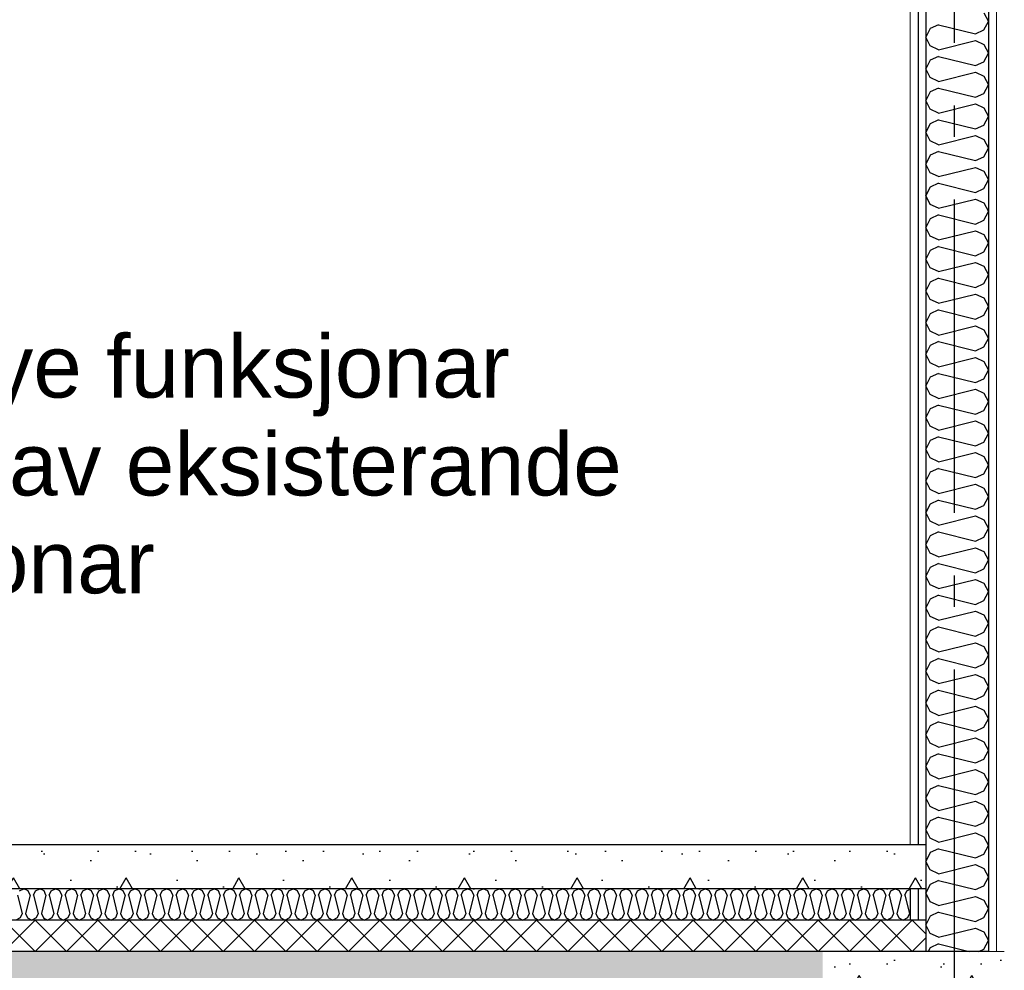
# Model space of a CAD drawing. Header units: millimetres. Extents: x -8544 to 51179, y -2070 to 23603.
# Tile 75 of 174: x 13525 to 15097, y 3620 to 5137. Entities that reach past the tile are written whole.
import ezdxf
from ezdxf.enums import TextEntityAlignment as Align

# ---------------------------------------------------------------- set-up
doc = ezdxf.new("R2010")
doc.units = ezdxf.units.MM
doc.header["$LTSCALE"] = 0.5
doc.header["$MEASUREMENT"] = 0
doc.linetypes.add('Akselinje', pattern=[1500, 1000, -200, 100, -200])
doc.linetypes.add('PLINE', pattern=[0])
doc.layers.add('236- Innvendig kledning og overflate(Nye konstruksjoner)', color=7, linetype='Continuous', lineweight=0)
for name, color, linetype in [('242- Ikke-bærende innervegger (Skravur)(Nye konstruksjoner)', 7, 'Continuous'), ('242- Ikke-bærende innervegger(Nye konstruksjoner)', 7, 'Continuous'), ('252- Gulv på grunn_ bunnplate', 7, 'Continuous'), ('252- Gulv på grunn_ bunnplate (Skravur)', 7, 'Continuous'), ('253- Oppforet gulv_ påstøp', 7, 'Continuous'), ('253- Oppforet gulv_ påstøp (Skravur)', 7, 'Continuous'), ('82-- Modullinjer', 7, 'Continuous'), ('832- Tekst bygning(Nye konstruksjoner)', 7, 'Continuous')]:
    doc.layers.add(name, color=color, linetype=linetype)
doc.styles.add('GENERATED_STYLE_1', font='arial.ttf')
doc.styles.add('GENERATED_STYLE_3', font='arial.ttf')
doc.dimstyles.new('GENERATED_STYLE__2', dxfattribs={"dimtxt": 0.18, "dimasz": 182.4, "dimexe": 0.18, "dimexo": 0.0625, "dimgap": 0, "dimtad": 0, "dimtih": 1, "dimtoh": 1, "dimdec": 4, "dimzin": 0, "dimdsep": 46, "dimcen": 0.09, "dimadec": 0, "dimazin": 0, "dimtfac": 1, "dimtdec": 4, "dimtmove": 0, "dimatfit": 3, "dimldrblk": 'ARROWHEAD_5', "dimfxl": 1, "dimtolj": 1, "dimtzin": 0, "dimarcsym": 0})
pattern_1 = [(0, (0, 0), (0, 311.769), [30, -150]), (0, (90, 155.9), (0, 311.769), [30, -150]), (60, (0, 0), (-270, 155.8846), [30, -150]), (60, (180, 0), (-270, 155.8846), [30, -150]), (120, (30, 0), (270, 155.8846), [30, -150]), (120, (210, 0), (270, 155.8846), [30, -150]), (0, (0, 30), (0, 60), [0, -60, 0, -90]), (45, (30, 30), (-42.4264, 42.4264), [0, -45, 0, -75])]
pattern_2 = [(270, (0, 0), (86.60254, 0), [0, -50]), (270, (43.3, -25), (86.60254, 0), [0, -50])]

# ---------------------------------------------------------------- blocks, each defined once
blk = doc.blocks.new('*X26')
at = {"layer": '253- Oppforet gulv_ påstøp (Skravur)', "linetype": 'PLINE'}
for p, q in [((13500, 3650), (13550, 3700)), ((13550, 3650), (13500, 3700)), ((13550, 3650), (13600, 3700)), ((13600, 3650), (13550, 3700)), ((13600, 3650), (13650, 3700)), ((13650, 3650), (13600, 3700)), ((13650, 3650), (13700, 3700)), ((13700, 3650), (13650, 3700)), ((13700, 3650), (13750, 3700)), ((13750, 3650), (13700, 3700)), ((13750, 3650), (13800, 3700)), ((13800, 3650), (13750, 3700)), ((13800, 3650), (13850, 3700)), ((13850, 3650), (13800, 3700)), ((13850, 3650), (13900, 3700)), ((13900, 3650), (13850, 3700)), ((13900, 3650), (13950, 3700)), ((13950, 3650), (13900, 3700)), ((13950, 3650), (14000, 3700)), ((14000, 3650), (13950, 3700)), ((14000, 3650), (14050, 3700)), ((14050, 3650), (14000, 3700)), ((14050, 3650), (14100, 3700)), ((14100, 3650), (14050, 3700)), ((14100, 3650), (14150, 3700)), ((14150, 3650), (14100, 3700)), ((14150, 3650), (14200, 3700)), ((14200, 3650), (14150, 3700)), ((14200, 3650), (14250, 3700)), ((14250, 3650), (14200, 3700)), ((14250, 3650), (14300, 3700)), ((14300, 3650), (14250, 3700)), ((14300, 3650), (14350, 3700)), ((14350, 3650), (14300, 3700)), ((14350, 3650), (14400, 3700)), ((14400, 3650), (14350, 3700)), ((14400, 3650), (14450, 3700)), ((14450, 3650), (14400, 3700)), ((14450, 3650), (14500, 3700)), ((14500, 3650), (14450, 3700)), ((14500, 3650), (14550, 3700)), ((14550, 3650), (14500, 3700)), ((14550, 3650), (14600, 3700)), ((14600, 3650), (14550, 3700)), ((14600, 3650), (14650, 3700)), ((14650, 3650), (14600, 3700)), ((14650, 3650), (14700, 3700)), ((14700, 3650), (14650, 3700)), ((14700, 3650), (14750, 3700)), ((14750, 3650), (14700, 3700)), ((14750, 3650), (14800, 3700)), ((14800, 3650), (14750, 3700)), ((14800, 3650), (14850, 3700)), ((14850, 3650), (14800, 3700)), ((14850, 3650), (14900, 3700)), ((14900, 3650), (14850, 3700)), ((14900, 3650), (14950, 3700)), ((14950, 3650), (14900, 3700)), ((14971.9, 3678.1), (14950, 3700)), ((14950, 3650), (14971.9, 3671.9))]:
    blk.add_line(p, q, dxfattribs=at)
blk = doc.blocks.new('*X27')
at = {"layer": '253- Oppforet gulv_ påstøp (Skravur)', "linetype": 'PLINE'}
for p, q in [((13524.8, 3746.7), (13531.7, 3750)), ((13538.7, 3746.7), (13531.7, 3750)), ((13541.7, 3740), (13538.7, 3746.7)), ((13547.1, 3740), (13550.1, 3746.7)), ((13550.1, 3746.7), (13557, 3750)), ((13563.9, 3746.7), (13557, 3750)), ((13567, 3740), (13563.9, 3746.7)), ((13572.3, 3740), (13575.4, 3746.7)), ((13575.4, 3746.7), (13582.3, 3750)), ((13589.2, 3746.7), (13582.3, 3750)), ((13592.3, 3740), (13589.2, 3746.7)), ((13597.6, 3740), (13600.7, 3746.7)), ((13600.7, 3746.7), (13607.6, 3750)), ((13614.5, 3746.7), (13607.6, 3750)), ((13617.6, 3740), (13614.5, 3746.7)), ((13622.9, 3740), (13626, 3746.7)), ((13626, 3746.7), (13632.9, 3750)), ((13639.8, 3746.7), (13632.9, 3750)), ((13642.9, 3740), (13639.8, 3746.7)), ((13648.2, 3740), (13651.3, 3746.7)), ((13651.3, 3746.7), (13658.2, 3750)), ((13665.1, 3746.7), (13658.2, 3750)), ((13668.2, 3740), (13665.1, 3746.7)), ((13673.5, 3740), (13676.6, 3746.7)), ((13676.6, 3746.7), (13683.5, 3750)), ((13690.4, 3746.7), (13683.5, 3750)), ((13693.5, 3740), (13690.4, 3746.7)), ((13698.8, 3740), (13701.9, 3746.7)), ((13701.9, 3746.7), (13708.8, 3750)), ((13715.7, 3746.7), (13708.8, 3750)), ((13718.8, 3740), (13715.7, 3746.7)), ((13724.1, 3740), (13727.2, 3746.7)), ((13727.2, 3746.7), (13734.1, 3750)), ((13741, 3746.7), (13734.1, 3750)), ((13744.1, 3740), (13741, 3746.7)), ((13749.4, 3740), (13752.5, 3746.7)), ((13752.5, 3746.7), (13759.4, 3750)), ((13766.3, 3746.7), (13759.4, 3750)), ((13769.4, 3740), (13766.3, 3746.7)), ((13774.7, 3740), (13777.8, 3746.7)), ((13777.8, 3746.7), (13784.7, 3750)), ((13791.6, 3746.7), (13784.7, 3750)), ((13794.7, 3740), (13791.6, 3746.7)), ((13800, 3740), (13803.1, 3746.7)), ((13803.1, 3746.7), (13810, 3750)), ((13816.9, 3746.7), (13810, 3750)), ((13820, 3740), (13816.9, 3746.7)), ((13825.3, 3740), (13828.4, 3746.7)), ((13828.4, 3746.7), (13835.3, 3750)), ((13842.2, 3746.7), (13835.3, 3750)), ((13845.3, 3740), (13842.2, 3746.7)), ((13850.6, 3740), (13853.6, 3746.7)), ((13853.6, 3746.7), (13860.6, 3750)), ((13867.5, 3746.7), (13860.6, 3750)), ((13870.5, 3740), (13867.5, 3746.7)), ((13875.9, 3740), (13878.9, 3746.7)), ((13878.9, 3746.7), (13885.8, 3750)), ((13892.8, 3746.7), (13885.8, 3750)), ((13895.8, 3740), (13892.8, 3746.7)), ((13901.2, 3740), (13904.2, 3746.7)), ((13904.2, 3746.7), (13911.1, 3750)), ((13918, 3746.7), (13911.1, 3750)), ((13921.1, 3740), (13918, 3746.7)), ((13926.4, 3740), (13929.5, 3746.7)), ((13929.5, 3746.7), (13936.4, 3750)), ((13943.3, 3746.7), (13936.4, 3750)), ((13946.4, 3740), (13943.3, 3746.7)), ((13951.7, 3740), (13954.8, 3746.7)), ((13954.8, 3746.7), (13961.7, 3750)), ((13968.6, 3746.7), (13961.7, 3750)), ((13971.7, 3740), (13968.6, 3746.7)), ((13977, 3740), (13980.1, 3746.7)), ((13980.1, 3746.7), (13987, 3750)), ((13993.9, 3746.7), (13987, 3750)), ((13997, 3740), (13993.9, 3746.7)), ((14002.3, 3740), (14005.4, 3746.7)), ((14005.4, 3746.7), (14012.3, 3750)), ((14019.2, 3746.7), (14012.3, 3750)), ((14022.3, 3740), (14019.2, 3746.7)), ((14027.6, 3740), (14030.7, 3746.7)), ((14030.7, 3746.7), (14037.6, 3750)), ((14044.5, 3746.7), (14037.6, 3750)), ((14047.6, 3740), (14044.5, 3746.7)), ((14052.9, 3740), (14056, 3746.7)), ((14056, 3746.7), (14062.9, 3750)), ((14069.8, 3746.7), (14062.9, 3750)), ((14072.9, 3740), (14069.8, 3746.7)), ((14078.2, 3740), (14081.3, 3746.7)), ((14081.3, 3746.7), (14088.2, 3750)), ((14095.1, 3746.7), (14088.2, 3750)), ((14098.2, 3740), (14095.1, 3746.7)), ((14103.5, 3740), (14106.6, 3746.7)), ((14106.6, 3746.7), (14113.5, 3750)), ((14120.4, 3746.7), (14113.5, 3750)), ((14123.5, 3740), (14120.4, 3746.7)), ((14128.8, 3740), (14131.9, 3746.7)), ((14131.9, 3746.7), (14138.8, 3750)), ((14145.7, 3746.7), (14138.8, 3750)), ((14148.8, 3740), (14145.7, 3746.7)), ((14154.1, 3740), (14157.2, 3746.7)), ((14157.2, 3746.7), (14164.1, 3750)), ((14171, 3746.7), (14164.1, 3750)), ((14174.1, 3740), (14171, 3746.7)), ((14179.4, 3740), (14182.5, 3746.7)), ((14182.5, 3746.7), (14189.4, 3750)), ((14196.3, 3746.7), (14189.4, 3750)), ((14199.4, 3740), (14196.3, 3746.7)), ((14204.7, 3740), (14207.8, 3746.7)), ((14207.8, 3746.7), (14214.7, 3750)), ((14221.6, 3746.7), (14214.7, 3750)), ((14224.6, 3740), (14221.6, 3746.7)), ((14230, 3740), (14233, 3746.7)), ((14233, 3746.7), (14240, 3750)), ((14246.9, 3746.7), (14240, 3750)), ((14249.9, 3740), (14246.9, 3746.7)), ((14255.3, 3740), (14258.3, 3746.7)), ((14258.3, 3746.7), (14265.2, 3750)), ((14272.2, 3746.7), (14265.2, 3750)), ((14275.2, 3740), (14272.2, 3746.7)), ((14280.5, 3740), (14283.6, 3746.7)), ((14283.6, 3746.7), (14290.5, 3750)), ((14297.4, 3746.7), (14290.5, 3750)), ((14300.5, 3740), (14297.4, 3746.7)), ((14305.8, 3740), (14308.9, 3746.7)), ((14308.9, 3746.7), (14315.8, 3750)), ((14322.7, 3746.7), (14315.8, 3750)), ((14325.8, 3740), (14322.7, 3746.7)), ((14331.1, 3740), (14334.2, 3746.7)), ((14334.2, 3746.7), (14341.1, 3750)), ((14348, 3746.7), (14341.1, 3750)), ((14351.1, 3740), (14348, 3746.7)), ((14356.4, 3740), (14359.5, 3746.7)), ((14359.5, 3746.7), (14366.4, 3750)), ((14373.3, 3746.7), (14366.4, 3750)), ((14376.4, 3740), (14373.3, 3746.7)), ((14381.7, 3740), (14384.8, 3746.7)), ((14384.8, 3746.7), (14391.7, 3750)), ((14398.6, 3746.7), (14391.7, 3750)), ((14401.7, 3740), (14398.6, 3746.7)), ((14407, 3740), (14410.1, 3746.7)), ((14410.1, 3746.7), (14417, 3750)), ((14423.9, 3746.7), (14417, 3750)), ((14427, 3740), (14423.9, 3746.7)), ((14432.3, 3740), (14435.4, 3746.7)), ((14435.4, 3746.7), (14442.3, 3750)), ((14449.2, 3746.7), (14442.3, 3750)), ((14452.3, 3740), (14449.2, 3746.7)), ((14457.6, 3740), (14460.7, 3746.7)), ((14460.7, 3746.7), (14467.6, 3750)), ((14474.5, 3746.7), (14467.6, 3750)), ((14477.6, 3740), (14474.5, 3746.7)), ((14482.9, 3740), (14486, 3746.7)), ((14486, 3746.7), (14492.9, 3750)), ((14499.8, 3746.7), (14492.9, 3750)), ((14502.9, 3740), (14499.8, 3746.7)), ((14508.2, 3740), (14511.3, 3746.7)), ((14511.3, 3746.7), (14518.2, 3750)), ((14525.1, 3746.7), (14518.2, 3750)), ((14528.2, 3740), (14525.1, 3746.7)), ((14533.5, 3740), (14536.6, 3746.7)), ((14536.6, 3746.7), (14543.5, 3750)), ((14550.4, 3746.7), (14543.5, 3750)), ((14553.5, 3740), (14550.4, 3746.7)), ((14558.8, 3740), (14561.9, 3746.7)), ((14561.9, 3746.7), (14568.8, 3750)), ((14575.7, 3746.7), (14568.8, 3750)), ((14578.7, 3740), (14575.7, 3746.7)), ((14584.1, 3740), (14587.1, 3746.7)), ((14587.1, 3746.7), (14594.1, 3750)), ((14601, 3746.7), (14594.1, 3750)), ((14604, 3740), (14601, 3746.7)), ((14609.4, 3740), (14612.4, 3746.7)), ((14612.4, 3746.7), (14619.3, 3750)), ((14626.3, 3746.7), (14619.3, 3750)), ((14629.3, 3740), (14626.3, 3746.7)), ((14634.6, 3740), (14637.7, 3746.7)), ((14637.7, 3746.7), (14644.6, 3750)), ((14651.5, 3746.7), (14644.6, 3750)), ((14654.6, 3740), (14651.5, 3746.7)), ((14659.9, 3740), (14663, 3746.7)), ((14663, 3746.7), (14669.9, 3750)), ((14676.8, 3746.7), (14669.9, 3750)), ((14679.9, 3740), (14676.8, 3746.7)), ((14685.2, 3740), (14688.3, 3746.7)), ((14688.3, 3746.7), (14695.2, 3750)), ((14702.1, 3746.7), (14695.2, 3750)), ((14705.2, 3740), (14702.1, 3746.7)), ((14710.5, 3740), (14713.6, 3746.7)), ((14713.6, 3746.7), (14720.5, 3750)), ((14727.4, 3746.7), (14720.5, 3750)), ((14730.5, 3740), (14727.4, 3746.7)), ((14735.8, 3740), (14738.9, 3746.7)), ((14738.9, 3746.7), (14745.8, 3750)), ((14752.7, 3746.7), (14745.8, 3750)), ((14755.8, 3740), (14752.7, 3746.7)), ((14761.1, 3740), (14764.2, 3746.7)), ((14764.2, 3746.7), (14771.1, 3750)), ((14778, 3746.7), (14771.1, 3750)), ((14781.1, 3740), (14778, 3746.7)), ((14786.4, 3740), (14789.5, 3746.7)), ((14789.5, 3746.7), (14796.4, 3750)), ((14803.3, 3746.7), (14796.4, 3750)), ((14806.4, 3740), (14803.3, 3746.7)), ((14811.7, 3740), (14814.8, 3746.7)), ((14814.8, 3746.7), (14821.7, 3750)), ((14828.6, 3746.7), (14821.7, 3750)), ((14831.7, 3740), (14828.6, 3746.7)), ((14837, 3740), (14840.1, 3746.7)), ((14840.1, 3746.7), (14847, 3750)), ((14853.9, 3746.7), (14847, 3750)), ((14857, 3740), (14853.9, 3746.7)), ((14862.3, 3740), (14865.4, 3746.7)), ((14865.4, 3746.7), (14872.3, 3750)), ((14879.2, 3746.7), (14872.3, 3750)), ((14882.3, 3740), (14879.2, 3746.7)), ((14887.6, 3740), (14890.7, 3746.7)), ((14890.7, 3746.7), (14897.6, 3750)), ((14904.5, 3746.7), (14897.6, 3750)), ((14907.6, 3740), (14904.5, 3746.7)), ((14912.9, 3740), (14916, 3746.7)), ((14916, 3746.7), (14922.9, 3750)), ((14929.8, 3746.7), (14922.9, 3750)), ((14932.9, 3740), (14929.8, 3746.7)), ((14938.2, 3740), (14941.2, 3746.7)), ((14941.2, 3746.7), (14946.9, 3749.4)), ((13521.8, 3740), (13529.1, 3710.6)), ((13541.7, 3740), (13534.4, 3710.6)), ((13547.1, 3740), (13554.4, 3710.6)), ((13567, 3740), (13559.7, 3710.6)), ((13572.3, 3740), (13579.7, 3710.6)), ((13592.3, 3740), (13585, 3710.6)), ((13597.6, 3740), (13605, 3710.6)), ((13617.6, 3740), (13610.3, 3710.6)), ((13622.9, 3740), (13630.3, 3710.6)), ((13642.9, 3740), (13635.6, 3710.6)), ((13648.2, 3740), (13655.6, 3710.6)), ((13668.2, 3740), (13660.9, 3710.6)), ((13673.5, 3740), (13680.8, 3710.6)), ((13693.5, 3740), (13686.2, 3710.6)), ((13698.8, 3740), (13706.1, 3710.6)), ((13718.8, 3740), (13711.5, 3710.6)), ((13724.1, 3740), (13731.4, 3710.6)), ((13744.1, 3740), (13736.7, 3710.6)), ((13749.4, 3740), (13756.7, 3710.6)), ((13769.4, 3740), (13762, 3710.6)), ((13774.7, 3740), (13782, 3710.6)), ((13794.7, 3740), (13787.3, 3710.6)), ((13800, 3740), (13807.3, 3710.6)), ((13820, 3740), (13812.6, 3710.6)), ((13825.3, 3740), (13832.6, 3710.6)), ((13845.3, 3740), (13837.9, 3710.6)), ((13850.6, 3740), (13857.9, 3710.6)), ((13870.5, 3740), (13863.2, 3710.6)), ((13875.9, 3740), (13883.2, 3710.6)), ((13895.8, 3740), (13888.5, 3710.6)), ((13901.2, 3740), (13908.5, 3710.6)), ((13921.1, 3740), (13913.8, 3710.6)), ((13926.4, 3740), (13933.8, 3710.6)), ((13946.4, 3740), (13939.1, 3710.6)), ((13951.7, 3740), (13959.1, 3710.6)), ((13971.7, 3740), (13964.4, 3710.6)), ((13977, 3740), (13984.4, 3710.6)), ((13997, 3740), (13989.7, 3710.6)), ((14002.3, 3740), (14009.7, 3710.6)), ((14022.3, 3740), (14015, 3710.6)), ((14027.6, 3740), (14035, 3710.6)), ((14047.6, 3740), (14040.3, 3710.6)), ((14052.9, 3740), (14060.2, 3710.6)), ((14072.9, 3740), (14065.6, 3710.6)), ((14078.2, 3740), (14085.5, 3710.6)), ((14098.2, 3740), (14090.9, 3710.6)), ((14103.5, 3740), (14110.8, 3710.6)), ((14123.5, 3740), (14116.1, 3710.6)), ((14128.8, 3740), (14136.1, 3710.6)), ((14148.8, 3740), (14141.4, 3710.6)), ((14154.1, 3740), (14161.4, 3710.6)), ((14174.1, 3740), (14166.7, 3710.6)), ((14179.4, 3740), (14186.7, 3710.6)), ((14199.4, 3740), (14192, 3710.6)), ((14204.7, 3740), (14212, 3710.6)), ((14224.6, 3740), (14217.3, 3710.6)), ((14230, 3740), (14237.3, 3710.6)), ((14249.9, 3740), (14242.6, 3710.6)), ((14255.3, 3740), (14262.6, 3710.6)), ((14275.2, 3740), (14267.9, 3710.6)), ((14280.5, 3740), (14287.9, 3710.6)), ((14300.5, 3740), (14293.2, 3710.6)), ((14305.8, 3740), (14313.2, 3710.6)), ((14325.8, 3740), (14318.5, 3710.6)), ((14331.1, 3740), (14338.5, 3710.6)), ((14351.1, 3740), (14343.8, 3710.6)), ((14356.4, 3740), (14363.8, 3710.6)), ((14376.4, 3740), (14369.1, 3710.6)), ((14381.7, 3740), (14389.1, 3710.6)), ((14401.7, 3740), (14394.4, 3710.6)), ((14407, 3740), (14414.3, 3710.6)), ((14427, 3740), (14419.7, 3710.6)), ((14432.3, 3740), (14439.6, 3710.6)), ((14452.3, 3740), (14445, 3710.6)), ((14457.6, 3740), (14464.9, 3710.6)), ((14477.6, 3740), (14470.2, 3710.6)), ((14482.9, 3740), (14490.2, 3710.6)), ((14502.9, 3740), (14495.5, 3710.6)), ((14508.2, 3740), (14515.5, 3710.6)), ((14528.2, 3740), (14520.8, 3710.6)), ((14533.5, 3740), (14540.8, 3710.6)), ((14553.5, 3740), (14546.1, 3710.6)), ((14558.8, 3740), (14566.1, 3710.6)), ((14578.7, 3740), (14571.4, 3710.6)), ((14584.1, 3740), (14591.4, 3710.6)), ((14604, 3740), (14596.7, 3710.6)), ((14609.4, 3740), (14616.7, 3710.6)), ((14629.3, 3740), (14622, 3710.6)), ((14634.6, 3740), (14642, 3710.6)), ((14654.6, 3740), (14647.3, 3710.6)), ((14659.9, 3740), (14667.3, 3710.6)), ((14679.9, 3740), (14672.6, 3710.6)), ((14685.2, 3740), (14692.6, 3710.6)), ((14705.2, 3740), (14697.9, 3710.6)), ((14710.5, 3740), (14717.9, 3710.6)), ((14730.5, 3740), (14723.2, 3710.6)), ((14735.8, 3740), (14743.2, 3710.6)), ((14755.8, 3740), (14748.5, 3710.6)), ((14761.1, 3740), (14768.4, 3710.6)), ((14781.1, 3740), (14773.8, 3710.6)), ((14786.4, 3740), (14793.7, 3710.6)), ((14806.4, 3740), (14799.1, 3710.6)), ((14811.7, 3740), (14819, 3710.6)), ((14831.7, 3740), (14824.3, 3710.6)), ((14837, 3740), (14844.3, 3710.6)), ((14857, 3740), (14849.6, 3710.6)), ((14862.3, 3740), (14869.6, 3710.6)), ((14882.3, 3740), (14874.9, 3710.6)), ((14887.6, 3740), (14894.9, 3710.6)), ((14907.6, 3740), (14900.2, 3710.6)), ((14912.9, 3740), (14920.2, 3710.6)), ((14932.9, 3740), (14925.5, 3710.6)), ((14938.2, 3740), (14945.5, 3710.6)), ((13529.1, 3710.6), (13526, 3703.9)), ((13534.4, 3710.6), (13537.5, 3703.9)), ((13554.4, 3710.6), (13551.3, 3703.9)), ((13559.7, 3710.6), (13562.8, 3703.9)), ((13579.7, 3710.6), (13576.6, 3703.9)), ((13585, 3710.6), (13588.1, 3703.9)), ((13605, 3710.6), (13601.9, 3703.9)), ((13610.3, 3710.6), (13613.4, 3703.9)), ((13630.3, 3710.6), (13627.2, 3703.9)), ((13635.6, 3710.6), (13638.7, 3703.9)), ((13655.6, 3710.6), (13652.5, 3703.9)), ((13660.9, 3710.6), (13664, 3703.9)), ((13680.8, 3710.6), (13677.8, 3703.9)), ((13686.2, 3710.6), (13689.2, 3703.9)), ((13706.1, 3710.6), (13703.1, 3703.9)), ((13711.5, 3710.6), (13714.5, 3703.9)), ((13731.4, 3710.6), (13728.4, 3703.9)), ((13736.7, 3710.6), (13739.8, 3703.9)), ((13756.7, 3710.6), (13753.6, 3703.9)), ((13762, 3710.6), (13765.1, 3703.9)), ((13782, 3710.6), (13778.9, 3703.9)), ((13787.3, 3710.6), (13790.4, 3703.9)), ((13807.3, 3710.6), (13804.2, 3703.9)), ((13812.6, 3710.6), (13815.7, 3703.9)), ((13832.6, 3710.6), (13829.5, 3703.9)), ((13837.9, 3710.6), (13841, 3703.9)), ((13857.9, 3710.6), (13854.8, 3703.9)), ((13863.2, 3710.6), (13866.3, 3703.9)), ((13883.2, 3710.6), (13880.1, 3703.9)), ((13888.5, 3710.6), (13891.6, 3703.9)), ((13908.5, 3710.6), (13905.4, 3703.9)), ((13913.8, 3710.6), (13916.9, 3703.9)), ((13933.8, 3710.6), (13930.7, 3703.9)), ((13939.1, 3710.6), (13942.2, 3703.9)), ((13959.1, 3710.6), (13956, 3703.9)), ((13964.4, 3710.6), (13967.5, 3703.9)), ((13984.4, 3710.6), (13981.3, 3703.9)), ((13989.7, 3710.6), (13992.8, 3703.9)), ((14009.7, 3710.6), (14006.6, 3703.9)), ((14015, 3710.6), (14018.1, 3703.9)), ((14035, 3710.6), (14031.9, 3703.9)), ((14040.3, 3710.6), (14043.3, 3703.9)), ((14060.2, 3710.6), (14057.2, 3703.9)), ((14065.6, 3710.6), (14068.6, 3703.9)), ((14085.5, 3710.6), (14082.5, 3703.9)), ((14090.9, 3710.6), (14093.9, 3703.9)), ((14110.8, 3710.6), (14107.7, 3703.9)), ((14116.1, 3710.6), (14119.2, 3703.9)), ((14136.1, 3710.6), (14133, 3703.9)), ((14141.4, 3710.6), (14144.5, 3703.9)), ((14161.4, 3710.6), (14158.3, 3703.9)), ((14166.7, 3710.6), (14169.8, 3703.9)), ((14186.7, 3710.6), (14183.6, 3703.9)), ((14192, 3710.6), (14195.1, 3703.9)), ((14212, 3710.6), (14208.9, 3703.9)), ((14217.3, 3710.6), (14220.4, 3703.9)), ((14237.3, 3710.6), (14234.2, 3703.9)), ((14242.6, 3710.6), (14245.7, 3703.9)), ((14262.6, 3710.6), (14259.5, 3703.9)), ((14267.9, 3710.6), (14271, 3703.9)), ((14287.9, 3710.6), (14284.8, 3703.9)), ((14293.2, 3710.6), (14296.3, 3703.9)), ((14313.2, 3710.6), (14310.1, 3703.9)), ((14318.5, 3710.6), (14321.6, 3703.9)), ((14338.5, 3710.6), (14335.4, 3703.9)), ((14343.8, 3710.6), (14346.9, 3703.9)), ((14363.8, 3710.6), (14360.7, 3703.9)), ((14369.1, 3710.6), (14372.2, 3703.9)), ((14389.1, 3710.6), (14386, 3703.9)), ((14394.4, 3710.6), (14397.4, 3703.9)), ((14414.3, 3710.6), (14411.3, 3703.9)), ((14419.7, 3710.6), (14422.7, 3703.9)), ((14439.6, 3710.6), (14436.6, 3703.9)), ((14445, 3710.6), (14448, 3703.9)), ((14464.9, 3710.6), (14461.8, 3703.9)), ((14470.2, 3710.6), (14473.3, 3703.9)), ((14490.2, 3710.6), (14487.1, 3703.9)), ((14495.5, 3710.6), (14498.6, 3703.9)), ((14515.5, 3710.6), (14512.4, 3703.9)), ((14520.8, 3710.6), (14523.9, 3703.9)), ((14540.8, 3710.6), (14537.7, 3703.9)), ((14546.1, 3710.6), (14549.2, 3703.9)), ((14566.1, 3710.6), (14563, 3703.9)), ((14571.4, 3710.6), (14574.5, 3703.9)), ((14591.4, 3710.6), (14588.3, 3703.9)), ((14596.7, 3710.6), (14599.8, 3703.9)), ((14616.7, 3710.6), (14613.6, 3703.9)), ((14622, 3710.6), (14625.1, 3703.9)), ((14642, 3710.6), (14638.9, 3703.9)), ((14647.3, 3710.6), (14650.4, 3703.9)), ((14667.3, 3710.6), (14664.2, 3703.9)), ((14672.6, 3710.6), (14675.7, 3703.9)), ((14692.6, 3710.6), (14689.5, 3703.9)), ((14697.9, 3710.6), (14701, 3703.9)), ((14717.9, 3710.6), (14714.8, 3703.9)), ((14723.2, 3710.6), (14726.3, 3703.9)), ((14743.2, 3710.6), (14740.1, 3703.9)), ((14748.5, 3710.6), (14751.6, 3703.9)), ((14768.4, 3710.6), (14765.4, 3703.9)), ((14773.8, 3710.6), (14776.8, 3703.9)), ((14793.7, 3710.6), (14790.7, 3703.9)), ((14799.1, 3710.6), (14802.1, 3703.9)), ((14819, 3710.6), (14816, 3703.9)), ((14824.3, 3710.6), (14827.4, 3703.9)), ((14844.3, 3710.6), (14841.2, 3703.9)), ((14849.6, 3710.6), (14852.7, 3703.9)), ((14869.6, 3710.6), (14866.5, 3703.9)), ((14874.9, 3710.6), (14878, 3703.9)), ((14894.9, 3710.6), (14891.8, 3703.9)), ((14900.2, 3710.6), (14903.3, 3703.9)), ((14920.2, 3710.6), (14917.1, 3703.9)), ((14925.5, 3710.6), (14928.6, 3703.9)), ((14945.5, 3710.6), (14942.4, 3703.9)), ((13526, 3703.9), (13519.1, 3700)), ((13537.5, 3703.9), (13544.4, 3700)), ((13551.3, 3703.9), (13544.4, 3700)), ((13562.8, 3703.9), (13569.7, 3700)), ((13576.6, 3703.9), (13569.7, 3700)), ((13588.1, 3703.9), (13595, 3700)), ((13601.9, 3703.9), (13595, 3700)), ((13613.4, 3703.9), (13620.3, 3700)), ((13627.2, 3703.9), (13620.3, 3700)), ((13638.7, 3703.9), (13645.6, 3700)), ((13652.5, 3703.9), (13645.6, 3700)), ((13664, 3703.9), (13670.9, 3700)), ((13677.8, 3703.9), (13670.9, 3700)), ((13689.2, 3703.9), (13696.2, 3700)), ((13703.1, 3703.9), (13696.2, 3700)), ((13714.5, 3703.9), (13721.4, 3700)), ((13728.4, 3703.9), (13721.4, 3700)), ((13739.8, 3703.9), (13746.7, 3700)), ((13753.6, 3703.9), (13746.7, 3700)), ((13765.1, 3703.9), (13772, 3700)), ((13778.9, 3703.9), (13772, 3700)), ((13790.4, 3703.9), (13797.3, 3700)), ((13804.2, 3703.9), (13797.3, 3700)), ((13815.7, 3703.9), (13822.6, 3700)), ((13829.5, 3703.9), (13822.6, 3700)), ((13841, 3703.9), (13847.9, 3700)), ((13854.8, 3703.9), (13847.9, 3700)), ((13866.3, 3703.9), (13873.2, 3700)), ((13880.1, 3703.9), (13873.2, 3700)), ((13891.6, 3703.9), (13898.5, 3700)), ((13905.4, 3703.9), (13898.5, 3700)), ((13916.9, 3703.9), (13923.8, 3700)), ((13930.7, 3703.9), (13923.8, 3700)), ((13942.2, 3703.9), (13949.1, 3700)), ((13956, 3703.9), (13949.1, 3700)), ((13967.5, 3703.9), (13974.4, 3700)), ((13981.3, 3703.9), (13974.4, 3700)), ((13992.8, 3703.9), (13999.7, 3700)), ((14006.6, 3703.9), (13999.7, 3700)), ((14018.1, 3703.9), (14025, 3700)), ((14031.9, 3703.9), (14025, 3700)), ((14043.3, 3703.9), (14050.3, 3700)), ((14057.2, 3703.9), (14050.3, 3700)), ((14068.6, 3703.9), (14075.5, 3700)), ((14082.5, 3703.9), (14075.5, 3700)), ((14093.9, 3703.9), (14100.8, 3700)), ((14107.7, 3703.9), (14100.8, 3700)), ((14119.2, 3703.9), (14126.1, 3700)), ((14133, 3703.9), (14126.1, 3700)), ((14144.5, 3703.9), (14151.4, 3700)), ((14158.3, 3703.9), (14151.4, 3700)), ((14169.8, 3703.9), (14176.7, 3700)), ((14183.6, 3703.9), (14176.7, 3700)), ((14195.1, 3703.9), (14202, 3700)), ((14208.9, 3703.9), (14202, 3700)), ((14220.4, 3703.9), (14227.3, 3700)), ((14234.2, 3703.9), (14227.3, 3700)), ((14245.7, 3703.9), (14252.6, 3700)), ((14259.5, 3703.9), (14252.6, 3700)), ((14271, 3703.9), (14277.9, 3700)), ((14284.8, 3703.9), (14277.9, 3700)), ((14296.3, 3703.9), (14303.2, 3700)), ((14310.1, 3703.9), (14303.2, 3700)), ((14321.6, 3703.9), (14328.5, 3700)), ((14335.4, 3703.9), (14328.5, 3700)), ((14346.9, 3703.9), (14353.8, 3700)), ((14360.7, 3703.9), (14353.8, 3700)), ((14372.2, 3703.9), (14379.1, 3700)), ((14386, 3703.9), (14379.1, 3700)), ((14397.4, 3703.9), (14404.4, 3700)), ((14411.3, 3703.9), (14404.4, 3700)), ((14422.7, 3703.9), (14429.6, 3700)), ((14436.6, 3703.9), (14429.6, 3700)), ((14448, 3703.9), (14454.9, 3700)), ((14461.8, 3703.9), (14454.9, 3700)), ((14473.3, 3703.9), (14480.2, 3700)), ((14487.1, 3703.9), (14480.2, 3700)), ((14498.6, 3703.9), (14505.5, 3700)), ((14512.4, 3703.9), (14505.5, 3700)), ((14523.9, 3703.9), (14530.8, 3700)), ((14537.7, 3703.9), (14530.8, 3700)), ((14549.2, 3703.9), (14556.1, 3700)), ((14563, 3703.9), (14556.1, 3700)), ((14574.5, 3703.9), (14581.4, 3700)), ((14588.3, 3703.9), (14581.4, 3700)), ((14599.8, 3703.9), (14606.7, 3700)), ((14613.6, 3703.9), (14606.7, 3700)), ((14625.1, 3703.9), (14632, 3700)), ((14638.9, 3703.9), (14632, 3700)), ((14650.4, 3703.9), (14657.3, 3700)), ((14664.2, 3703.9), (14657.3, 3700)), ((14675.7, 3703.9), (14682.6, 3700)), ((14689.5, 3703.9), (14682.6, 3700)), ((14701, 3703.9), (14707.9, 3700)), ((14714.8, 3703.9), (14707.9, 3700)), ((14726.3, 3703.9), (14733.2, 3700)), ((14740.1, 3703.9), (14733.2, 3700)), ((14751.6, 3703.9), (14758.5, 3700)), ((14765.4, 3703.9), (14758.5, 3700)), ((14776.8, 3703.9), (14783.8, 3700)), ((14790.7, 3703.9), (14783.8, 3700)), ((14802.1, 3703.9), (14809, 3700)), ((14816, 3703.9), (14809, 3700)), ((14827.4, 3703.9), (14834.3, 3700)), ((14841.2, 3703.9), (14834.3, 3700)), ((14852.7, 3703.9), (14859.6, 3700)), ((14866.5, 3703.9), (14859.6, 3700)), ((14878, 3703.9), (14884.9, 3700)), ((14891.8, 3703.9), (14884.9, 3700)), ((14903.3, 3703.9), (14910.2, 3700)), ((14917.1, 3703.9), (14910.2, 3700)), ((14928.6, 3703.9), (14935.5, 3700)), ((14942.4, 3703.9), (14935.5, 3700))]:
    blk.add_line(p, q, dxfattribs=at)
blk = doc.blocks.new('*X104')
at = {"layer": '242- Ikke-bærende innervegger (Skravur)(Nye konstruksjoner)', "linetype": 'PLINE'}
for p, q in [((15064.2, 5148.3), (15071.9, 5134.5)), ((14992, 5129.2), (14978.5, 5123)), ((14992, 5129.2), (15050.7, 5114.5)), ((15064.2, 5120.7), (15071.9, 5134.5)), ((14978.5, 5123), (14971.9, 5109.2)), ((14978.5, 5095.4), (14971.9, 5109.2)), ((15050.7, 5114.5), (15064.2, 5120.7)), ((14992, 5089.2), (14978.5, 5095.4)), ((14992, 5089.2), (15050.7, 5103.9)), ((15050.7, 5103.9), (15064.2, 5097.7)), ((15064.2, 5097.7), (15071.9, 5083.9)), ((14992, 5078.6), (14978.5, 5072.4)), ((14992, 5078.6), (15050.7, 5063.9)), ((15064.2, 5070.1), (15071.9, 5083.9)), ((14978.5, 5072.4), (14971.9, 5058.6)), ((15050.7, 5063.9), (15064.2, 5070.1)), ((14978.5, 5044.8), (14971.9, 5058.6)), ((14992, 5038.6), (15050.7, 5053.3)), ((15050.7, 5053.3), (15064.2, 5047.1)), ((15064.2, 5047.1), (15071.9, 5033.3)), ((14992, 5038.6), (14978.5, 5044.8)), ((15064.2, 5019.5), (15071.9, 5033.3)), ((14978.5, 5021.8), (14971.9, 5008)), ((14992, 5028), (14978.5, 5021.8)), ((14992, 5028), (15050.7, 5013.3)), ((15050.7, 5013.3), (15064.2, 5019.5)), ((14978.5, 4994.2), (14971.9, 5008)), ((14992, 4988), (15050.7, 5002.7)), ((15050.7, 5002.7), (15064.2, 4996.5)), ((14992, 4988), (14978.5, 4994.2)), ((15064.2, 4996.5), (15071.9, 4982.7)), ((14978.5, 4971.2), (14971.9, 4957.4)), ((14992, 4977.4), (14978.5, 4971.2)), ((14992, 4977.4), (15050.7, 4962.7)), ((15050.7, 4962.7), (15064.2, 4968.9)), ((15064.2, 4968.9), (15071.9, 4982.7)), ((14978.5, 4943.6), (14971.9, 4957.4)), ((14992, 4937.4), (15050.7, 4952.1)), ((15050.7, 4952.1), (15064.2, 4945.9)), ((14992, 4937.4), (14978.5, 4943.6)), ((15064.2, 4945.9), (15071.9, 4932.1)), ((14978.5, 4920.7), (14971.9, 4906.8)), ((14992, 4926.8), (14978.5, 4920.7)), ((14992, 4926.8), (15050.7, 4912.2)), ((15064.2, 4918.3), (15071.9, 4932.1)), ((14978.5, 4893), (14971.9, 4906.8)), ((15050.7, 4912.2), (15064.2, 4918.3)), ((14992, 4886.9), (14978.5, 4893)), ((14992, 4886.9), (15050.7, 4901.5)), ((15050.7, 4901.5), (15064.2, 4895.4)), ((15064.2, 4895.4), (15071.9, 4881.5)), ((14992, 4876.2), (14978.5, 4870.1)), ((14992, 4876.2), (15050.7, 4861.6)), ((15064.2, 4867.7), (15071.9, 4881.5)), ((14978.5, 4870.1), (14971.9, 4856.3)), ((15050.7, 4861.6), (15064.2, 4867.7)), ((14978.5, 4842.4), (14971.9, 4856.3)), ((14992, 4836.3), (14978.5, 4842.4)), ((14992, 4836.3), (15050.7, 4850.9)), ((15050.7, 4850.9), (15064.2, 4844.8)), ((15064.2, 4844.8), (15071.9, 4831)), ((15064.2, 4817.1), (15071.9, 4831)), ((14978.5, 4819.5), (14971.9, 4805.7)), ((14992, 4825.6), (14978.5, 4819.5)), ((14992, 4825.6), (15050.7, 4811)), ((15050.7, 4811), (15064.2, 4817.1)), ((14978.5, 4791.9), (14971.9, 4805.7)), ((14992, 4785.7), (15050.7, 4800.4)), ((15050.7, 4800.4), (15064.2, 4794.2)), ((14992, 4785.7), (14978.5, 4791.9)), ((15064.2, 4794.2), (15071.9, 4780.4)), ((15064.2, 4766.6), (15071.9, 4780.4)), ((14978.5, 4768.9), (14971.9, 4755.1)), ((14992, 4775.1), (14978.5, 4768.9)), ((14992, 4775.1), (15050.7, 4760.4)), ((15050.7, 4760.4), (15064.2, 4766.6)), ((14978.5, 4741.3), (14971.9, 4755.1)), ((14992, 4735.1), (15050.7, 4749.8)), ((15050.7, 4749.8), (15064.2, 4743.6)), ((14992, 4735.1), (14978.5, 4741.3)), ((15064.2, 4743.6), (15071.9, 4729.8)), ((14978.5, 4718.3), (14971.9, 4704.5)), ((14992, 4724.5), (14978.5, 4718.3)), ((14992, 4724.5), (15050.7, 4709.8)), ((15050.7, 4709.8), (15064.2, 4716)), ((15064.2, 4716), (15071.9, 4729.8)), ((14978.5, 4690.7), (14971.9, 4704.5)), ((14992, 4684.5), (14978.5, 4690.7)), ((14992, 4684.5), (15050.7, 4699.2)), ((15050.7, 4699.2), (15064.2, 4693)), ((15064.2, 4693), (15071.9, 4679.2)), ((14992, 4673.9), (14978.5, 4667.7)), ((14992, 4673.9), (15050.7, 4659.2)), ((15064.2, 4665.4), (15071.9, 4679.2)), ((14978.5, 4667.7), (14971.9, 4653.9)), ((14978.5, 4640.1), (14971.9, 4653.9)), ((15050.7, 4659.2), (15064.2, 4665.4)), ((14992, 4633.9), (14978.5, 4640.1)), ((14992, 4633.9), (15050.7, 4648.6)), ((15050.7, 4648.6), (15064.2, 4642.4)), ((15064.2, 4642.4), (15071.9, 4628.6)), ((14992, 4623.3), (14978.5, 4617.1)), ((14992, 4623.3), (15050.7, 4608.6)), ((15064.2, 4614.8), (15071.9, 4628.6)), ((14978.5, 4617.1), (14971.9, 4603.3)), ((15050.7, 4608.6), (15064.2, 4614.8)), ((14978.5, 4589.5), (14971.9, 4603.3)), ((14992, 4583.3), (15050.7, 4598)), ((15050.7, 4598), (15064.2, 4591.8)), ((15064.2, 4591.8), (15071.9, 4578)), ((14992, 4583.3), (14978.5, 4589.5)), ((15064.2, 4564.2), (15071.9, 4578)), ((14978.5, 4566.6), (14971.9, 4552.7)), ((14992, 4572.7), (14978.5, 4566.6)), ((14992, 4572.7), (15050.7, 4558.1)), ((15050.7, 4558.1), (15064.2, 4564.2)), ((14978.5, 4538.9), (14971.9, 4552.7)), ((14992, 4532.8), (15050.7, 4547.4)), ((15050.7, 4547.4), (15064.2, 4541.3)), ((14992, 4532.8), (14978.5, 4538.9)), ((15064.2, 4541.3), (15071.9, 4527.4)), ((15064.2, 4513.6), (15071.9, 4527.4)), ((14978.5, 4516), (14971.9, 4502.2)), ((14992, 4522.1), (14978.5, 4516)), ((14992, 4522.1), (15050.7, 4507.5)), ((15050.7, 4507.5), (15064.2, 4513.6)), ((14978.5, 4488.3), (14971.9, 4502.2)), ((14992, 4482.2), (15050.7, 4496.8)), ((15050.7, 4496.8), (15064.2, 4490.7)), ((14992, 4482.2), (14978.5, 4488.3)), ((15064.2, 4490.7), (15071.9, 4476.9)), ((14978.5, 4465.4), (14971.9, 4451.6)), ((14992, 4471.5), (14978.5, 4465.4)), ((14992, 4471.5), (15050.7, 4456.9)), ((15064.2, 4463), (15071.9, 4476.9)), ((14978.5, 4437.8), (14971.9, 4451.6)), ((15050.7, 4456.9), (15064.2, 4463)), ((14992, 4431.6), (14978.5, 4437.8)), ((14992, 4431.6), (15050.7, 4446.3)), ((15050.7, 4446.3), (15064.2, 4440.1)), ((15064.2, 4440.1), (15071.9, 4426.3)), ((14992, 4421), (14978.5, 4414.8)), ((14992, 4421), (15050.7, 4406.3)), ((15064.2, 4412.5), (15071.9, 4426.3)), ((14978.5, 4414.8), (14971.9, 4401)), ((15050.7, 4406.3), (15064.2, 4412.5)), ((14978.5, 4387.2), (14971.9, 4401)), ((14992, 4381), (14978.5, 4387.2)), ((14992, 4381), (15050.7, 4395.7)), ((15050.7, 4395.7), (15064.2, 4389.5)), ((15064.2, 4389.5), (15071.9, 4375.7)), ((14992, 4370.4), (14978.5, 4364.2)), ((14992, 4370.4), (15050.7, 4355.7)), ((15064.2, 4361.9), (15071.9, 4375.7)), ((14978.5, 4364.2), (14971.9, 4350.4)), ((15050.7, 4355.7), (15064.2, 4361.9)), ((14978.5, 4336.6), (14971.9, 4350.4)), ((14992, 4330.4), (15050.7, 4345.1)), ((15050.7, 4345.1), (15064.2, 4338.9)), ((15064.2, 4338.9), (15071.9, 4325.1)), ((14992, 4330.4), (14978.5, 4336.6)), ((15064.2, 4311.3), (15071.9, 4325.1)), ((14978.5, 4313.6), (14971.9, 4299.8)), ((14992, 4319.8), (14978.5, 4313.6)), ((14992, 4319.8), (15050.7, 4305.1)), ((15050.7, 4305.1), (15064.2, 4311.3)), ((14978.5, 4286), (14971.9, 4299.8)), ((14992, 4279.8), (15050.7, 4294.5)), ((15050.7, 4294.5), (15064.2, 4288.3)), ((14992, 4279.8), (14978.5, 4286)), ((15064.2, 4288.3), (15071.9, 4274.5)), ((14978.5, 4263), (14971.9, 4249.2)), ((14992, 4269.2), (14978.5, 4263)), ((14992, 4269.2), (15050.7, 4254.5)), ((15050.7, 4254.5), (15064.2, 4260.7)), ((15064.2, 4260.7), (15071.9, 4274.5)), ((14978.5, 4235.4), (14971.9, 4249.2)), ((14992, 4229.2), (14978.5, 4235.4)), ((14992, 4229.2), (15050.7, 4243.9)), ((15050.7, 4243.9), (15064.2, 4237.7)), ((15064.2, 4237.7), (15071.9, 4223.9)), ((14992, 4218.6), (14978.5, 4212.5)), ((14992, 4218.6), (15050.7, 4204)), ((15064.2, 4210.1), (15071.9, 4223.9)), ((14978.5, 4212.5), (14971.9, 4198.6)), ((14978.5, 4184.8), (14971.9, 4198.6)), ((15050.7, 4204), (15064.2, 4210.1)), ((14992, 4178.7), (14978.5, 4184.8)), ((14992, 4178.7), (15050.7, 4193.3)), ((15050.7, 4193.3), (15064.2, 4187.2)), ((15064.2, 4187.2), (15071.9, 4173.3)), ((14992, 4168), (14978.5, 4161.9)), ((14992, 4168), (15050.7, 4153.4)), ((15064.2, 4159.5), (15071.9, 4173.3)), ((14978.5, 4161.9), (14971.9, 4148.1)), ((15050.7, 4153.4), (15064.2, 4159.5)), ((14978.5, 4134.2), (14971.9, 4148.1)), ((14992, 4128.1), (14978.5, 4134.2)), ((14992, 4128.1), (15050.7, 4142.7)), ((15050.7, 4142.7), (15064.2, 4136.6)), ((15064.2, 4136.6), (15071.9, 4122.8)), ((15064.2, 4108.9), (15071.9, 4122.8)), ((14978.5, 4111.3), (14971.9, 4097.5)), ((14992, 4117.4), (14978.5, 4111.3)), ((14992, 4117.4), (15050.7, 4102.8)), ((15050.7, 4102.8), (15064.2, 4108.9)), ((14978.5, 4083.7), (14971.9, 4097.5)), ((14992, 4077.5), (15050.7, 4092.2)), ((15050.7, 4092.2), (15064.2, 4086)), ((14992, 4077.5), (14978.5, 4083.7)), ((15064.2, 4086), (15071.9, 4072.2)), ((15064.2, 4058.4), (15071.9, 4072.2)), ((14978.5, 4060.7), (14971.9, 4046.9)), ((14992, 4066.9), (14978.5, 4060.7)), ((14992, 4066.9), (15050.7, 4052.2)), ((15050.7, 4052.2), (15064.2, 4058.4)), ((14978.5, 4033.1), (14971.9, 4046.9)), ((14992, 4026.9), (15050.7, 4041.6)), ((15050.7, 4041.6), (15064.2, 4035.4)), ((14992, 4026.9), (14978.5, 4033.1)), ((15064.2, 4035.4), (15071.9, 4021.6)), ((14978.5, 4010.1), (14971.9, 3996.3)), ((14992, 4016.3), (14978.5, 4010.1)), ((14992, 4016.3), (15050.7, 4001.6)), ((15064.2, 4007.8), (15071.9, 4021.6)), ((14978.5, 3982.5), (14971.9, 3996.3)), ((15050.7, 4001.6), (15064.2, 4007.8)), ((14992, 3976.3), (14978.5, 3982.5)), ((14992, 3976.3), (15050.7, 3991)), ((15050.7, 3991), (15064.2, 3984.8)), ((15064.2, 3984.8), (15071.9, 3971)), ((14992, 3965.7), (14978.5, 3959.5)), ((14992, 3965.7), (15050.7, 3951)), ((15064.2, 3957.2), (15071.9, 3971)), ((14978.5, 3959.5), (14971.9, 3945.7)), ((14978.5, 3931.9), (14971.9, 3945.7)), ((15050.7, 3951), (15064.2, 3957.2)), ((14992, 3925.7), (14978.5, 3931.9)), ((14992, 3925.7), (15050.7, 3940.4)), ((15050.7, 3940.4), (15064.2, 3934.2)), ((15064.2, 3934.2), (15071.9, 3920.4)), ((14992, 3915.1), (14978.5, 3908.9)), ((14992, 3915.1), (15050.7, 3900.4)), ((15064.2, 3906.6), (15071.9, 3920.4)), ((14978.5, 3908.9), (14971.9, 3895.1)), ((15050.7, 3900.4), (15064.2, 3906.6)), ((14978.5, 3881.3), (14971.9, 3895.1)), ((14992, 3875.1), (15050.7, 3889.8)), ((15050.7, 3889.8), (15064.2, 3883.6)), ((15064.2, 3883.6), (15071.9, 3869.8)), ((14992, 3875.1), (14978.5, 3881.3)), ((15064.2, 3856), (15071.9, 3869.8)), ((14978.5, 3858.3), (14971.9, 3844.5)), ((14992, 3864.5), (14978.5, 3858.3)), ((14992, 3864.5), (15050.7, 3849.8)), ((15050.7, 3849.8), (15064.2, 3856)), ((14978.5, 3830.7), (14971.9, 3844.5)), ((14992, 3824.6), (15050.7, 3839.2)), ((15050.7, 3839.2), (15064.2, 3833.1)), ((14992, 3824.6), (14978.5, 3830.7)), ((15064.2, 3833.1), (15071.9, 3819.2)), ((14978.5, 3807.8), (14971.9, 3793.9)), ((14992, 3813.9), (14978.5, 3807.8)), ((14992, 3813.9), (15050.7, 3799.3)), ((15050.7, 3799.3), (15064.2, 3805.4)), ((15064.2, 3805.4), (15071.9, 3819.2)), ((14978.5, 3780.1), (14971.9, 3793.9)), ((14992, 3774), (15050.7, 3788.6)), ((15050.7, 3788.6), (15064.2, 3782.5)), ((14992, 3774), (14978.5, 3780.1)), ((15064.2, 3782.5), (15071.9, 3768.7)), ((14978.5, 3757.2), (14971.9, 3743.4)), ((14992, 3763.3), (14978.5, 3757.2)), ((14992, 3763.3), (15050.7, 3748.7)), ((15064.2, 3754.8), (15071.9, 3768.7)), ((14978.5, 3729.5), (14971.9, 3743.4)), ((15050.7, 3748.7), (15064.2, 3754.8)), ((14992, 3723.4), (14978.5, 3729.5)), ((14992, 3723.4), (15050.7, 3738)), ((15050.7, 3738), (15064.2, 3731.9)), ((15064.2, 3731.9), (15071.9, 3718.1)), ((14992, 3712.8), (14978.5, 3706.6)), ((14992, 3712.8), (15050.7, 3698.1)), ((15064.2, 3704.3), (15071.9, 3718.1)), ((14978.5, 3706.6), (14971.9, 3692.8)), ((15050.7, 3698.1), (15064.2, 3704.3)), ((14978.5, 3679), (14971.9, 3692.8)), ((14992, 3672.8), (14978.5, 3679)), ((14992, 3672.8), (15050.7, 3687.5)), ((15050.7, 3687.5), (15064.2, 3681.3)), ((15064.2, 3681.3), (15071.9, 3667.5)), ((15064.2, 3653.7), (15071.9, 3667.5)), ((14978.5, 3656), (14975.6, 3650)), ((14992, 3662.2), (14978.5, 3656)), ((14992, 3662.2), (15040.7, 3650)), ((15056.2, 3650), (15064.2, 3653.7))]:
    blk.add_line(p, q, dxfattribs=at)
blk = doc.blocks.new('Standard grid marker[7]', base_point=(15016.9, 12550))
at = {"layer": '82-- Modullinjer', "linetype": 'Akselinje'}
blk.add_line((15016.9, 12350), (15016.9, 1550), dxfattribs=at)
at = {"layer": '82-- Modullinjer', "style": 'GENERATED_STYLE_1'}
for tag, p in [('AC_MarkerText_1_0', (15016.9, 12887.5)), ('AC_MarkerText_1_1', (15016.9, 1187.5))]:
    blk.add_attdef(tag, text='', height=175, rotation=360, dxfattribs=at).set_placement(p, align=Align.TOP_CENTER)
blk = doc.blocks.new('ARROWHEAD_5')
at = {"linetype": 'Continuous'}
blk.add_hatch(color=256, dxfattribs=at).paths.add_polyline_path([(-1, 0.2679), (0, 0), (-1, -0.2679)])
blk.add_line((0, 0), (-1, 0), dxfattribs=at)

msp = doc.modelspace()

# ---------------------------------------------------------------- hatches: boundary and pattern name
at = {"layer": '242- Ikke-bærende innervegger (Skravur)(Nye konstruksjoner)', "linetype": 'Continuous'}
h = msp.add_hatch(dxfattribs=at)
h.set_pattern_fill('Gips', color=256, style=0, pattern_type=2)
h.set_pattern_definition(pattern_2)
h.paths.add_polyline_path([(14959.4, 6762.7), (14946.9, 6762.7), (14946.9, 3820), (14959.4, 3820)])
h = msp.add_hatch(dxfattribs=at)
h.set_pattern_fill('Gips', color=256, style=0, pattern_type=2)
h.set_pattern_definition(pattern_2)
h.paths.add_polyline_path([(14959.4, 6762.7), (14959.4, 3820), (14971.9, 3820), (14971.9, 6762.7)])
h = msp.add_hatch(dxfattribs=at)
h.set_pattern_fill('Gips', color=256, style=0, pattern_type=2)
h.set_pattern_definition(pattern_2)
h.paths.add_polyline_path([(15071.9, 6762.7), (15071.9, 3650), (15084.4, 3650), (15084.4, 6762.7)])
h = msp.add_hatch(dxfattribs=at)
h.set_pattern_fill('Gips', color=256, style=0, pattern_type=2)
h.set_pattern_definition(pattern_2)
h.paths.add_polyline_path([(15084.4, 6762.7), (15084.4, 3650), (15096.9, 3650), (15096.9, 6762.7)])
h = msp.add_hatch(dxfattribs=at)
h.set_pattern_fill('Gips', color=256, style=0, pattern_type=2)
h.set_pattern_definition(pattern_2)
h.paths.add_polyline_path([(14959.4, 3750), (14946.9, 3750), (14946.9, 3700), (14959.4, 3700)])
h = msp.add_hatch(dxfattribs=at)
h.set_pattern_fill('Gips', color=256, style=0, pattern_type=2)
h.set_pattern_definition(pattern_2)
h.paths.add_polyline_path([(14959.4, 3750), (14959.4, 3700), (14971.9, 3700), (14971.9, 3750)])
at = {"layer": '252- Gulv på grunn_ bunnplate (Skravur)', "linetype": 'Continuous'}
h = msp.add_hatch(dxfattribs=at)
h.set_pattern_fill('Betong_strukturell', color=256, style=0, pattern_type=2)
h.set_pattern_definition(pattern_1)
h.paths.add_polyline_path([(14806.9, 3650), (-4683.1, 3650), (-4683.1, 3570), (14806.9, 3570)])
h = msp.add_hatch(dxfattribs=at)
h.set_pattern_fill('Betong_strukturell', color=256, style=0, pattern_type=2)
h.set_pattern_definition(pattern_1)
h.paths.add_polyline_path([(14806.9, 3540), (15136.9, 3540), (15136.9, 3650), (14806.9, 3650)])
at = {"layer": '253- Oppforet gulv_ påstøp (Skravur)', "linetype": 'Continuous'}
h = msp.add_hatch(dxfattribs=at)
h.set_pattern_fill('Betong_strukturell', color=256, style=0, pattern_type=2)
h.set_pattern_definition(pattern_1)
h.paths.add_polyline_path([(12116.9, 3820), (12116.9, 3750), (14971.9, 3750), (14971.9, 3820)])

# ---------------------------------------------------------------- linework, layer by layer
at = {"layer": '236- Innvendig kledning og overflate(Nye konstruksjoner)', "linetype": 'PLINE'}
for p, q in [((14946.9, 6762.7), (14946.9, 3820)), ((15084.4, 6762.7), (15084.4, 3650))]:
    msp.add_line(p, q, dxfattribs=at)
at = {"layer": '236- Innvendig kledning og overflate(Nye konstruksjoner)', "linetype": 'PLINE', "flags": 128}
msp.add_lwpolyline([(15096.9, 3650), (15084.4, 3650), (15071.9, 3650)], dxfattribs=at)
at = {"layer": '242- Ikke-bærende innervegger(Nye konstruksjoner)', "linetype": 'PLINE'}
for p, q in [((14959.4, 6762.7), (14959.4, 3820)), ((14971.9, 6762.7), (14971.9, 3820)), ((15071.9, 6762.7), (15071.9, 3650)), ((14959.4, 3750), (14959.4, 3700)), ((15071.9, 3650), (14971.9, 3650))]:
    msp.add_line(p, q, dxfattribs=at)
at = {"layer": '242- Ikke-bærende innervegger(Nye konstruksjoner)', "linetype": 'PLINE', "flags": 128}
msp.add_lwpolyline([(14971.9, 3750), (14971.9, 3700), (14971.9, 3650)], dxfattribs=at)
at = {"layer": '252- Gulv på grunn_ bunnplate', "linetype": 'PLINE'}
msp.add_line((14806.9, 3650), (12106.9, 3650), dxfattribs=at)
at = {"layer": '253- Oppforet gulv_ påstøp', "linetype": 'PLINE'}
for p, q in [((14946.9, 3820), (12116.9, 3820)), ((14971.9, 3820), (14971.9, 3750)), ((14946.9, 3750), (14946.9, 3700)), ((14971.9, 3650), (14806.9, 3650))]:
    msp.add_line(p, q, dxfattribs=at)
at = {"layer": '253- Oppforet gulv_ påstøp', "linetype": 'PLINE', "flags": 128}
for points in [[(14971.9, 3820), (14959.4, 3820), (14946.9, 3820)], [(14971.9, 3750), (14959.4, 3750), (14946.9, 3750), (12116.9, 3750)], [(14971.9, 3700), (14959.4, 3700), (14946.9, 3700), (12106.9, 3700)]]:
    msp.add_lwpolyline(points, dxfattribs=at)

# ---------------------------------------------------------------- block references
at = {"layer": '242- Ikke-bærende innervegger(Nye konstruksjoner)'}
msp.add_blockref('*X104', (0, 0), dxfattribs=at)
at = {"layer": '253- Oppforet gulv_ påstøp'}
for name in ['*X27', '*X26']:
    msp.add_blockref(name, (0, 0), dxfattribs=at)
at = {"layer": '82-- Modullinjer', "linetype": 'PLINE'}
msp.add_blockref('Standard grid marker[7]', (15016.9, 12550), dxfattribs=at)

# ---------------------------------------------------------------- texts
at = {"layer": '832- Tekst bygning(Nye konstruksjoner)', "linetype": 'Continuous', "insert": (12576.3, 4191.5), "char_height": 100, "attachment_point": 7, "line_spacing_factor": 0.936847, "style": 'GENERATED_STYLE_3'}
msp.add_mtext('\\A1;{\\pql;\\fArial|b0|i0|c0|p0;\\W1.000000;Romma sine nye funksjonar \\P\\pql;\\fArial|b0|i0|c0|p0;\\W1.000000;krever endring av eksisterande \\P\\pql;\\fArial|b0|i0|c0|p0;\\W1.000000;golvkonstruksjonar}', dxfattribs=at)

# ---------------------------------------------------------------- leaders
at = {"layer": '832- Tekst bygning(Nye konstruksjoner)', "linetype": 'PLINE', "annotation_type": 0, "has_hookline": 1, "hookline_direction": 0, "text_width": 1893.3}
msp.add_leader([(12296.6, 3781.5), (12447.7, 4191.5), (12393.9, 4146.1), (12576.3, 4146.1)], dimstyle='GENERATED_STYLE__2', dxfattribs=at)

doc.saveas('drawing.dxf')
